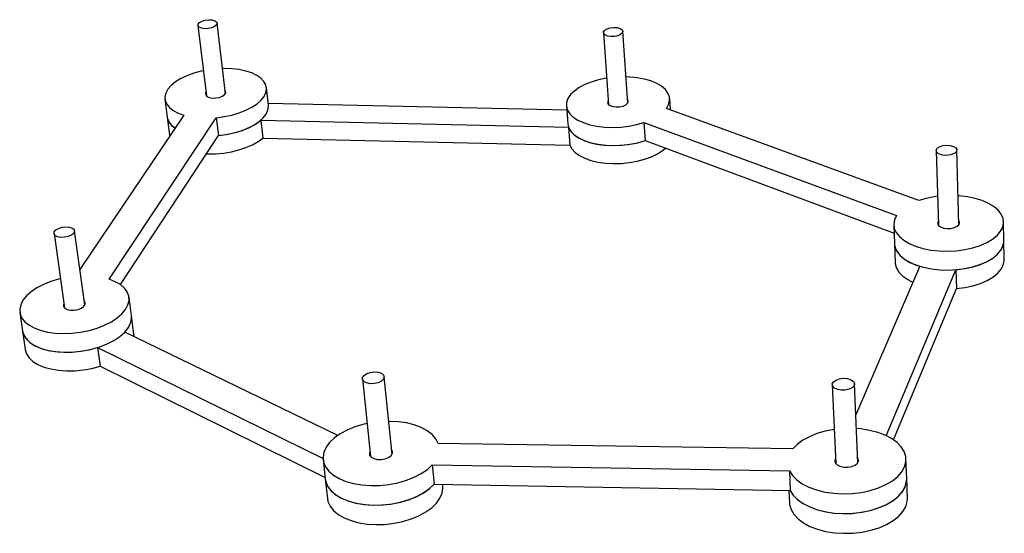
# Model space of a CAD drawing. Extents: x 501 to 733, y 532 to 653.
import ezdxf

# ---------------------------------------------------------------- set-up
doc = ezdxf.new("R2010")
doc.units = 0
doc.layers.get('0').update_dxf_attribs({"linetype": 'CONTINUOUS'})

msp = doc.modelspace()

# ---------------------------------------------------------------- linework, layer by layer
at = {"color": 7, "linetype": 'CONTINUOUS'}
for p, q in [((543.27, 652.03), (545.26, 635.41)), ((549.72, 635.93), (547.77, 652.55)), ((638.73, 650.31), (639.9, 633.43)), ((644.44, 633.74), (643.31, 650.63)), ((559.85, 633.21), (559.38, 637.39)), ((535.5, 634.62), (536.02, 630.44)), ((630.07, 632.04), (559.81, 633.59)), ((629.99, 633.1), (630.31, 628.85)), ((654.48, 632.11), (654.32, 634.78)), ((539.97, 630.87), (515.49, 594.58)), ((536.02, 630.44), (536.54, 626.27)), ((712.95, 610.78), (653.53, 632.45)), ((522.37, 592.24), (547.57, 630.29)), ((547.57, 630.29), (548.07, 626.08)), ((558.05, 629.68), (630.49, 628.03)), ((558.05, 629.68), (558.53, 625.5)), ((648.23, 629.15), (707.72, 607.24)), ((648.23, 629.15), (648.51, 624.88)), ((525, 590.98), (548.07, 626.08)), ((630.49, 628.03), (630.81, 623.8)), ((558.53, 625.5), (630.81, 623.8)), ((648.51, 624.88), (707.13, 603.11)), ((717.05, 622.54), (717.56, 604.94)), ((722.39, 605.08), (721.92, 622.68)), ((707.06, 605.03), (707.21, 600.62)), ((732.99, 601.34), (732.9, 605.76)), ((509.39, 603), (511.86, 585.52)), ((516.65, 586.19), (514.23, 603.67)), ((707.21, 600.62), (707.37, 596.23)), ((733.08, 596.93), (732.99, 601.34)), ((713.23, 595.29), (698.14, 560.36)), ((705.3, 555.41), (721.69, 594.5)), ((721.69, 594.5), (721.81, 590.07)), ((706.98, 554.46), (721.81, 590.07)), ((527.62, 583.64), (527.04, 588.03)), ((501.33, 584.44), (501.98, 580.05)), ((528.2, 579.28), (527.62, 583.64)), ((501.98, 580.05), (502.62, 575.69)), ((576.18, 555.48), (526.07, 579.82)), ((528.23, 578.77), (528.2, 579.28)), ((519.62, 576.18), (572.71, 550.08)), ((519.62, 576.18), (520.23, 571.79)), ((520.23, 571.79), (573.19, 545.56)), ((581.98, 568.77), (583.88, 550.5)), ((588.98, 551.03), (587.13, 569.3)), ((692.59, 567.4), (693.39, 548.86)), ((698.6, 549.06), (697.85, 567.61)), ((683.28, 552.28), (599.81, 553.61)), ((572.73, 549.77), (573.23, 545.2)), ((710.1, 545.3), (709.94, 549.94)), ((598.42, 548.56), (682.48, 547.16)), ((598.42, 548.56), (598.86, 543.97)), ((682.48, 547.16), (682.71, 542.52)), ((573.23, 545.2), (573.73, 540.66)), ((710.26, 540.68), (710.1, 545.3)), ((598.86, 543.97), (682.71, 542.52)), ((600.9, 543.49), (600.85, 543.94)), ((682.36, 542.53), (682.5, 539.63))]:
    msp.add_line(p, q, dxfattribs=at)
at = {"color": 7, "linetype": 'CONTINUOUS', "flags": 128}
for points in [[(546.6, 653.31), (547.24, 653.13), (547.65, 652.83), (547.77, 652.45), (547.58, 652.06), (547.12, 651.7), (546.44, 651.42), (545.64, 651.25), (544.82, 651.23), (544.09, 651.35), (543.56, 651.6), (543.29, 651.94), (543.32, 652.33), (543.66, 652.72), (544.24, 653.04), (544.99, 653.27), (545.82, 653.36), (546.6, 653.31)], [(641.96, 651.51), (642.65, 651.32), (643.12, 651.01), (643.31, 650.64), (643.18, 650.23), (642.76, 649.87), (642.11, 649.58), (641.31, 649.41), (640.46, 649.39), (639.7, 649.51), (639.11, 649.77), (638.78, 650.12), (638.75, 650.51), (639.03, 650.9), (639.57, 651.24), (640.31, 651.47), (641.15, 651.56), (641.96, 651.51)], [(544.55, 641.34), (544.01, 641.22), (542.29, 640.75), (540.69, 640.16), (539.25, 639.48), (538, 638.71), (536.98, 637.88), (536.21, 637), (535.71, 636.1), (535.49, 635.2), (535.56, 634.31), (535.92, 633.46), (536.55, 632.68), (537.46, 631.97), (538.61, 631.37), (539.97, 630.87)], [(547.57, 630.29), (549.44, 630.54), (551.26, 630.92), (552.99, 631.43), (554.57, 632.05), (555.98, 632.77), (557.18, 633.56), (558.14, 634.42), (558.84, 635.31), (559.26, 636.22), (559.4, 637.12), (559.24, 638), (558.8, 638.82), (558.09, 639.58), (557.12, 640.25), (555.93, 640.82), (554.53, 641.28), (552.96, 641.61), (551.27, 641.8), (549.48, 641.86), (549.02, 641.85)], [(653.53, 632.45), (654.06, 633.37), (654.31, 634.3), (654.26, 635.21), (653.91, 636.1), (653.29, 636.93), (652.4, 637.69), (651.26, 638.36), (649.91, 638.93), (648.38, 639.37), (646.69, 639.69), (644.91, 639.86), (644.03, 639.9)], [(639.47, 639.58), (639.33, 639.56), (637.54, 639.19), (635.86, 638.69), (634.34, 638.08), (632.99, 637.37), (631.87, 636.57), (630.99, 635.72), (630.37, 634.82), (630.04, 633.9), (630, 632.98), (630.25, 632.08), (630.8, 631.22), (631.62, 630.43), (632.7, 629.73), (634.01, 629.13), (635.52, 628.64), (637.19, 628.29), (638.99, 628.07), (640.87, 628), (642.78, 628.08), (644.68, 628.3), (646.51, 628.66), (648.23, 629.15), (648.23, 629.15)], [(545.16, 636.22), (545.08, 636.04), (545.09, 635.65), (545.39, 635.3), (545.94, 635.05), (546.67, 634.92)], [(546.67, 634.92), (547.49, 634.93), (548.3, 635.08), (549.02, 635.35), (549.54, 635.71), (549.8, 636.11), (549.79, 636.51), (549.62, 636.74)], [(548.07, 626.08), (549.94, 626.33), (551.75, 626.71), (553.47, 627.22), (555.06, 627.84), (556.46, 628.56), (557.66, 629.36), (558.62, 630.22), (559.31, 631.12), (559.73, 632.03), (559.87, 632.94), (559.85, 633.21)], [(639.84, 634.27), (639.71, 633.9), (639.84, 633.5), (640.26, 633.16), (640.9, 632.93), (641.69, 632.82), (642.53, 632.86), (643.33, 633.04), (643.99, 633.34)], [(643.99, 633.34), (644.42, 633.71), (644.58, 634.12), (644.44, 634.52), (644.39, 634.59)], [(536.02, 630.44), (536.08, 630.12), (536.44, 629.27), (537.07, 628.48), (537.91, 627.82)], [(536.02, 630.44), (536.04, 630.34), (536.32, 629.48), (536.89, 628.68), (537.72, 627.95), (537.91, 627.82)], [(548.07, 626.08), (548.78, 626.16), (550.64, 626.46), (552.42, 626.89), (554.09, 627.44), (555.61, 628.11), (556.95, 628.86), (558.05, 629.68)], [(630.31, 628.85), (630.32, 628.73), (630.57, 627.83), (631.12, 626.97), (631.93, 626.17), (633.01, 625.47), (634.32, 624.86), (635.83, 624.37), (637.5, 624.02), (639.29, 623.8), (641.17, 623.73), (643.07, 623.81), (644.96, 624.03), (646.79, 624.39), (648.51, 624.88)], [(536.54, 626.27), (536.56, 626.18), (536.62, 625.9)], [(630.49, 628.03), (630.97, 627.16), (631.73, 626.35), (632.75, 625.62), (634.01, 624.99), (635.47, 624.47), (637.11, 624.09), (638.89, 623.84), (640.75, 623.73), (642.65, 623.78), (644.54, 623.96), (646.39, 624.3), (648.14, 624.76), (648.51, 624.88)], [(545.26, 621.8), (545.57, 621.79), (547.41, 621.81), (549.28, 621.97), (551.13, 622.27), (552.91, 622.7), (554.58, 623.25), (556.09, 623.92), (557.42, 624.67), (558.53, 625.5)], [(630.81, 623.8), (631.29, 622.92), (632.04, 622.11), (633.06, 621.37), (634.32, 620.74), (635.78, 620.22), (637.42, 619.83), (639.19, 619.58), (641.04, 619.48), (642.94, 619.52), (644.83, 619.71), (646.67, 620.04), (648.42, 620.5), (650.02, 621.09), (651.44, 621.79), (652.65, 622.57), (653.29, 623.1)], [(720.36, 623.76), (721.12, 623.54), (721.66, 623.2), (721.91, 622.79), (721.83, 622.34), (721.43, 621.94), (720.77, 621.62), (719.94, 621.44), (719.04, 621.42), (718.21, 621.56), (717.54, 621.84), (717.14, 622.23), (717.06, 622.67), (717.3, 623.1), (717.84, 623.46), (718.6, 623.72), (719.48, 623.82), (720.36, 623.76)], [(707.72, 607.24), (707.23, 606.24), (707.06, 605.22), (707.19, 604.21), (707.64, 603.22), (708.38, 602.28), (709.41, 601.42), (710.7, 600.66), (712.21, 600.01), (713.92, 599.5), (715.78, 599.13), (717.75, 598.91), (719.77, 598.86), (721.79, 598.96), (723.77, 599.23), (725.66, 599.65), (727.41, 600.21), (728.97, 600.9), (730.31, 601.69), (731.39, 602.58), (732.2, 603.54), (732.7, 604.54), (732.9, 605.56), (732.78, 606.58), (732.35, 607.57), (731.63, 608.5), (730.63, 609.36), (729.37, 610.12), (727.89, 610.77), (726.22, 611.3), (724.41, 611.68), (722.49, 611.91), (722.2, 611.93)], [(717.36, 611.79), (716.58, 611.68), (714.7, 611.3), (712.95, 610.78)], [(717.54, 605.89), (717.5, 605.83), (717.38, 605.37), (717.58, 604.93), (718.06, 604.56), (718.77, 604.29), (719.63, 604.17), (720.53, 604.21), (721.36, 604.41), (722.02, 604.73), (722.43, 605.15), (722.54, 605.6), (722.36, 606.02)], [(513.03, 604.52), (513.71, 604.3), (514.13, 603.94), (514.23, 603.51), (514.01, 603.05), (513.49, 602.63), (512.75, 602.31), (511.87, 602.12), (510.99, 602.1), (510.22, 602.25), (509.67, 602.55), (509.4, 602.95), (509.46, 603.4), (509.84, 603.85), (510.48, 604.22), (511.3, 604.48), (512.19, 604.58), (513.03, 604.52)], [(707.21, 600.62), (707.35, 599.79), (707.79, 598.8), (708.53, 597.86), (709.56, 597), (710.84, 596.23), (712.36, 595.58), (714.06, 595.06), (715.92, 594.68), (717.88, 594.47), (719.89, 594.41), (721.91, 594.52), (723.89, 594.78), (725.77, 595.2), (727.51, 595.76), (729.07, 596.45), (730.41, 597.25), (731.49, 598.15), (732.29, 599.11), (732.79, 600.11), (732.99, 601.14), (732.99, 601.34)], [(707.21, 600.62), (707.24, 600.27), (707.54, 599.27), (708.14, 598.3), (709.04, 597.4), (710.2, 596.58), (711.61, 595.87), (713.23, 595.29)], [(721.69, 594.5), (723.68, 594.74), (725.57, 595.15), (727.33, 595.69), (728.91, 596.37), (730.27, 597.16), (731.38, 598.05), (732.22, 599), (732.75, 600), (732.98, 601.03), (732.99, 601.34)], [(707.37, 596.23), (707.4, 595.88), (707.69, 594.87), (708.29, 593.9), (709.19, 592.99), (710.35, 592.17), (711.6, 591.52)], [(721.81, 590.07), (723.79, 590.32), (725.68, 590.72), (727.44, 591.27), (729.01, 591.95), (730.37, 592.74), (731.48, 593.63), (732.31, 594.59), (732.85, 595.59), (733.08, 596.62), (733.08, 596.93)], [(510.89, 592.35), (510.46, 592.24), (508.61, 591.68), (506.89, 590.99), (505.34, 590.19), (504, 589.29), (502.91, 588.32), (502.08, 587.29), (501.54, 586.24), (501.31, 585.19), (501.39, 584.17), (501.77, 583.19), (502.47, 582.29), (503.44, 581.48), (504.69, 580.79), (506.16, 580.23), (507.84, 579.82), (509.67, 579.57), (511.61, 579.48), (513.62, 579.56), (515.64, 579.8), (517.63, 580.21), (519.53, 580.76), (521.3, 581.45), (522.89, 582.25), (524.26, 583.16), (525.39, 584.13), (526.24, 585.16), (526.8, 586.21), (527.05, 587.27), (526.99, 588.29), (526.62, 589.27), (525.96, 590.17), (525.01, 590.98), (523.8, 591.67), (522.37, 592.24), (522.37, 592.24)], [(511.72, 586.46), (511.65, 586.3), (511.65, 585.84), (511.95, 585.44), (512.52, 585.14), (513.29, 584.98), (514.17, 584.99), (515.06, 585.16), (515.84, 585.47), (516.41, 585.88), (516.72, 586.35), (516.73, 586.81), (516.52, 587.13)], [(501.98, 580.05), (502.03, 579.78), (502.42, 578.8), (503.11, 577.89), (504.09, 577.08), (505.33, 576.38), (506.8, 575.82), (508.47, 575.41), (510.3, 575.15), (512.24, 575.06), (514.24, 575.14), (516.26, 575.39), (518.24, 575.79), (520.14, 576.35), (521.9, 577.04), (523.48, 577.84), (524.86, 578.75), (525.98, 579.73), (526.83, 580.76), (527.38, 581.82), (527.63, 582.88), (527.62, 583.64)], [(526.07, 579.82), (526.89, 580.86), (527.42, 581.91), (527.64, 582.97), (527.62, 583.64)], [(501.98, 580.05), (502.28, 579.06), (502.89, 578.13), (503.79, 577.29), (504.96, 576.56), (506.37, 575.96), (507.99, 575.51), (509.78, 575.21), (511.69, 575.07), (513.68, 575.1), (515.7, 575.3), (517.7, 575.66), (519.62, 576.18)], [(502.62, 575.69), (502.92, 574.69), (503.53, 573.76), (504.43, 572.91), (505.59, 572.18), (507, 571.58), (508.62, 571.12), (510.41, 570.82), (512.32, 570.68), (514.3, 570.71), (516.32, 570.91), (518.31, 571.27), (520.23, 571.79)], [(585.72, 570.35), (586.47, 570.1), (586.97, 569.7), (587.13, 569.22), (586.95, 568.7), (586.45, 568.24), (585.68, 567.88), (584.77, 567.68), (583.83, 567.66), (582.98, 567.83), (582.35, 568.16), (582.02, 568.61), (582.03, 569.12), (582.38, 569.61), (583.02, 570.03), (583.88, 570.31), (584.82, 570.43), (585.72, 570.35)], [(696.2, 568.85), (697.02, 568.59), (697.59, 568.19), (697.84, 567.69), (697.74, 567.17), (697.29, 566.7), (696.57, 566.33), (695.66, 566.13), (694.69, 566.11), (693.8, 566.28), (693.09, 566.62), (692.68, 567.07), (692.6, 567.59), (692.88, 568.1), (693.48, 568.52), (694.31, 568.81), (695.26, 568.92), (696.2, 568.85)], [(599.81, 553.61), (599.25, 554.7), (598.38, 555.69), (597.23, 556.58), (595.82, 557.34), (594.19, 557.95), (592.37, 558.41), (590.41, 558.69), (588.36, 558.79), (588.19, 558.79)], [(583.07, 558.26), (582.12, 558.04), (580.18, 557.46), (578.38, 556.72), (576.77, 555.86), (575.39, 554.88), (574.26, 553.82), (573.43, 552.69), (572.91, 551.52), (572.71, 550.35), (572.84, 549.19), (573.29, 548.08), (574.07, 547.05), (575.15, 546.12), (576.51, 545.31), (578.11, 544.64), (579.91, 544.14), (581.88, 543.81), (583.95, 543.66), (586.09, 543.7), (588.24, 543.93), (590.34, 544.33), (592.34, 544.91), (594.19, 545.64), (595.85, 546.5), (597.27, 547.49), (598.42, 548.56), (598.42, 548.56)], [(682.48, 547.16), (683.19, 546.04), (684.21, 545.01), (685.51, 544.08), (687.08, 543.28), (688.87, 542.63), (690.83, 542.15), (692.93, 541.85), (695.1, 541.73), (697.29, 541.81), (699.45, 542.07), (701.53, 542.51), (703.46, 543.13), (705.21, 543.9), (706.74, 544.81), (707.99, 545.83), (708.96, 546.93), (709.6, 548.1), (709.91, 549.29), (709.88, 550.49), (709.52, 551.66), (708.83, 552.77), (707.84, 553.81), (706.56, 554.73), (705.03, 555.53), (703.29, 556.18), (701.38, 556.67), (699.34, 556.99), (698.27, 557.09)], [(693.05, 556.88), (692.95, 556.87), (690.9, 556.47), (688.97, 555.9), (687.2, 555.18), (685.64, 554.33), (684.32, 553.35), (683.28, 552.28)], [(589.07, 551.26), (589.06, 551.78), (588.87, 552.1)], [(583.77, 551.57), (583.68, 551.35), (583.69, 550.83), (584.02, 550.36), (584.64, 550.01), (585.47, 549.82), (586.41, 549.8), (587.34, 549.97), (588.16, 550.29), (588.76, 550.74), (589.07, 551.26), (589.07, 551.26)], [(693.35, 549.96), (693.19, 549.56), (693.29, 549.03), (693.7, 548.56), (694.4, 548.2), (695.28, 548.01), (696.25, 547.99), (697.18, 548.16), (697.97, 548.49), (698.52, 548.95), (698.76, 549.47), (698.66, 550), (698.56, 550.17)], [(573.23, 545.2), (573.34, 544.62), (573.8, 543.51), (574.57, 542.47), (575.65, 541.53), (577, 540.72), (578.6, 540.05), (580.4, 539.54), (582.36, 539.21), (584.43, 539.06), (586.57, 539.1), (588.71, 539.32), (590.8, 539.73), (592.79, 540.31), (594.64, 541.04), (596.29, 541.91), (597.71, 542.9), (598.86, 543.97)], [(573.23, 545.2), (573.38, 544.48), (573.87, 543.38), (574.69, 542.35), (575.8, 541.43), (577.18, 540.63), (578.81, 539.98), (580.63, 539.49), (582.61, 539.18), (584.69, 539.06), (586.82, 539.12), (588.96, 539.36), (591.05, 539.79), (593.03, 540.39), (594.85, 541.14), (596.48, 542.02), (597.87, 543.02), (598.86, 543.97)], [(682.71, 542.52), (683.41, 541.4), (684.43, 540.36), (685.74, 539.43), (687.3, 538.63), (689.08, 537.97), (691.04, 537.49), (693.13, 537.18), (695.3, 537.07), (697.48, 537.14), (699.64, 537.4), (701.71, 537.85), (703.64, 538.47), (705.39, 539.24), (706.9, 540.15), (708.16, 541.17), (709.12, 542.28), (709.76, 543.45), (710.07, 544.65), (710.1, 545.3)], [(682.71, 542.52), (683.32, 541.52), (684.31, 540.47), (685.58, 539.52), (687.12, 538.71), (688.88, 538.04), (690.82, 537.53), (692.9, 537.21), (695.06, 537.07), (697.25, 537.12), (699.41, 537.37), (701.49, 537.79), (703.44, 538.39), (705.21, 539.15), (706.75, 540.04), (708.04, 541.05), (709.03, 542.15), (709.71, 543.32), (710.05, 544.52), (710.1, 545.3)], [(573.73, 540.66), (573.88, 539.93), (574.37, 538.82), (575.19, 537.79), (576.3, 536.86), (577.68, 536.06), (579.3, 535.41), (581.12, 534.92), (583.09, 534.61), (585.16, 534.48), (587.3, 534.54), (589.43, 534.79), (591.51, 535.22), (593.48, 535.81), (595.3, 536.57), (596.92, 537.45), (598.31, 538.45), (599.42, 539.54), (600.24, 540.69), (600.74, 541.87), (600.91, 543.06), (600.9, 543.49)], [(682.5, 539.63), (682.54, 539.22), (682.88, 538.04), (683.55, 536.9), (684.53, 535.85), (685.8, 534.9), (687.34, 534.07), (689.1, 533.4), (691.03, 532.89), (693.11, 532.57), (695.26, 532.43), (697.44, 532.48), (699.6, 532.72), (701.67, 533.15), (703.62, 533.75), (705.38, 534.51), (706.92, 535.41), (708.2, 536.42), (709.19, 537.53), (709.87, 538.69), (710.21, 539.9), (710.26, 540.68)]]:
    msp.add_lwpolyline(points, dxfattribs=at)

doc.saveas('drawing.dxf')
